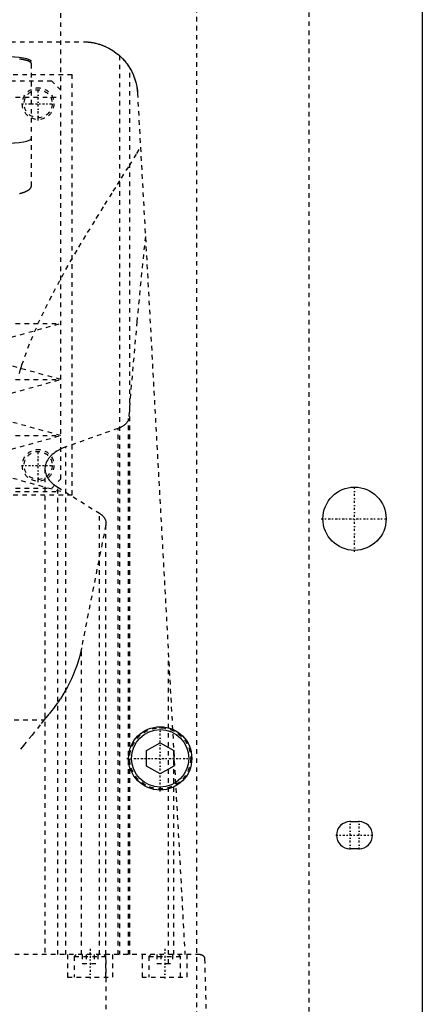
# Model space of a CAD drawing. Extents: x -125 to 125, y -123 to 447.
# Tile 8 of 9: x 36 to 125, y 106 to 323. Entities that reach past the tile are written whole.
import ezdxf

# ---------------------------------------------------------------- set-up
doc = ezdxf.new("R2010")
doc.units = 0
doc.linetypes.add('CENTER', pattern=[1.5, 0.45, -0.5, 0.05, -0.5])
doc.linetypes.add('DASHED', pattern=[2, 1, -1])
for name, color, linetype in [('AM_0', 7, 'CONTINUOUS'), ('AM_3', 7, 'DASHED'), ('AM_7', 7, 'CENTER')]:
    doc.layers.add(name, color=color, linetype=linetype)

msp = doc.modelspace()

# ---------------------------------------------------------------- linework, layer by layer
at = {"layer": 'AM_0', "color": 7, "linetype": 'CONTINUOUS'}
for p, q in [((125, 383), (125, 53)), ((64, 161.73), (67, 163.46)), ((67, 163.46), (70, 161.73)), ((64, 158.27), (64, 161.73)), ((70, 161.73), (70, 158.27)), ((67, 156.54), (64, 158.27)), ((70, 158.27), (67, 156.54)), ((109, 146), (111, 146)), ((111, 140), (109, 140))]:
    msp.add_line(p, q, dxfattribs=at)
for centre, radius in [((110, 213), 7), ((67, 160), 7), ((67, 160), 6.35)]:
    msp.add_circle(centre, radius, dxfattribs=at)
for centre, start, end in [((109, 143), 90, 270), ((111, 143), 270, 90)]:
    msp.add_arc(centre, 3, start, end, dxfattribs=at)
at = {"layer": 'AM_3', "color": 6, "linetype": 'DASHED'}
for p, q in [((75, 380), (75, 68)), ((100, 48), (100, 363)), ((45, 307.8), (45, 356.3)), ((-50, 318.5), (50, 318.5)), ((38.5, 286.63), (38.5, 314.14)), ((58, 315.44), (58, 116.6)), ((60.27, 116.6), (60.27, 312.71)), ((-47.5, 311.3), (47.5, 311.3)), ((43, 309.8), (-44, 309.8)), ((45, 307.8), (43, 309.8)), ((47.5, 218.3), (47.5, 311.3)), ((45, 221.8), (45, 307.8)), ((61.98, 307.16), (72.48, 116.6)), ((-45, 306.25), (45, 306.25)), ((-45, 256.2), (45, 256.2)), ((22.5, 250), (45, 256.2)), ((45, 243.8), (22.5, 250)), ((-45, 243.8), (45, 243.8)), ((22.5, 237.6), (45, 243.8)), ((45, 231.4), (22.5, 237.6)), ((60, 116.6), (60, 235.17)), ((-45, 231.4), (45, 231.4)), ((22.5, 225.2), (45, 231.4)), ((57.68, 232.98), (46.13, 228.89)), ((57.68, 116.6), (57.68, 232.98)), ((46.13, 116.6), (46.13, 228.89)), ((45, 219), (22.5, 225.2)), ((41.5, 224.06), (41.5, 116.6)), ((43, 219.8), (45, 221.8)), ((-47.5, 218.3), (47.5, 218.3)), ((-45, 219), (45, 219)), ((-43, 219.8), (43, 219.8)), ((44.32, 116.6), (44.32, 219.97)), ((44.32, 219.97), (53.59, 214.2)), ((53.59, 116.6), (53.59, 214.2)), ((54.96, 211.64), (49.57, 184.45)), ((54.96, 116.6), (54.96, 211.64)), ((55, 116.6), (55, 212.05)), ((49.57, 116.6), (49.57, 184.45)), ((68.87, 114.6), (68.87, 182.23)), ((-41.3, 168.52), (41.3, 168.52)), ((70, 116.6), (70, 161.75)), ((70, 116.6), (70, 161.71)), ((70, 116.6), (70, 158.27)), ((75.83, 116.6), (-75.83, 116.6)), ((46.5, 116.6), (46.5, 111.6)), ((48.4, 116.6), (48, 116.2)), ((48, 116.2), (48, 111.6)), ((48, 116.2), (55, 116.2)), ((49.77, 116.6), (49.77, 114.6)), ((50.63, 116.6), (50.63, 114.6)), ((52.37, 116.6), (52.37, 114.6)), ((53.23, 116.6), (53.23, 114.6)), ((55, 116.2), (54.6, 116.6)), ((55, 111.6), (55, 116.2)), ((55.06, 34.5), (55.06, 116.6)), ((56.5, 111.6), (56.5, 116.6)), ((63, 116.6), (63, 111.6)), ((64.9, 116.6), (64.5, 116.2)), ((64.5, 116.2), (64.5, 111.6)), ((64.5, 116.2), (71.5, 116.2)), ((66.27, 116.6), (66.27, 114.6)), ((67.13, 116.6), (67.13, 114.6)), ((69.73, 116.6), (69.73, 114.6)), ((71.5, 116.2), (71.1, 116.6)), ((71.5, 111.6), (71.5, 116.2)), ((73, 111.6), (73, 116.6)), ((76.83, 115.63), (79, 34.5)), ((49.77, 114.6), (53.23, 114.6)), ((66.27, 114.6), (69.73, 114.6)), ((46.5, 111.6), (56.5, 111.6)), ((63, 111.6), (73, 111.6))]:
    msp.add_line(p, q, dxfattribs=at)
for points in [[(38.5, 314.14), (38.38, 314.34), (38.04, 314.54), (37.49, 314.72), (36.74, 314.88), (35.83, 315.01), (34.8, 315.1), (33.67, 315.16), (32.5, 315.18)], [(32.5, 296.08), (33.67, 296.1), (34.8, 296.16), (35.83, 296.26), (36.74, 296.39), (37.49, 296.54), (38.04, 296.72), (38.38, 296.92), (38.5, 297.12)]]:
    msp.add_lwpolyline(points, dxfattribs=at)
for points in [[(50, 318.5, 0), (50.02, 318.5, 0), (50.07, 318.5, 0), (50.12, 318.5, 0), (50.15, 318.5, 0), (50.17, 318.5, 0), (50.22, 318.5, 0), (50.27, 318.5, 0), (50.32, 318.5, 0), (50.37, 318.49, 0), (50.42, 318.49, 0), (50.45, 318.49, 0), (50.47, 318.49, 0), (50.52, 318.49, 0), (50.57, 318.49, 0), (50.62, 318.48, 0), (50.67, 318.48, 0), (50.72, 318.48, 0), (50.74, 318.48, 0), (50.77, 318.48, 0), (50.82, 318.47, 0), (50.87, 318.47, 0), (50.89, 318.47, 0), (50.91, 318.47, 0), (50.96, 318.46, 0), (51.01, 318.46, 0), (51.03, 318.46, 0), (51.06, 318.45, 0), (51.11, 318.45, 0), (51.15, 318.44, 0), (51.2, 318.44, 0), (51.25, 318.44, 0), (51.29, 318.43, 0), (51.32, 318.43, 0), (51.34, 318.42, 0), (51.39, 318.42, 0), (51.43, 318.41, 0), (51.48, 318.41, 0), (51.52, 318.4, 0), (51.57, 318.4, 0), (51.59, 318.39, 0), (51.61, 318.39, 0), (51.66, 318.39, 0), (51.7, 318.38, 0), (51.85, 318.36, 0), (52.11, 318.31, 0), (52.35, 318.27, 0), (52.46, 318.24, 0), (52.57, 318.22, 0), (52.79, 318.17, 0), (52.99, 318.12, 0), (53.19, 318.07, 0), (53.38, 318.01, 0), (53.57, 317.96, 0), (53.67, 317.93, 0), (53.76, 317.9, 0), (53.94, 317.83, 0), (54.12, 317.77, 0), (54.21, 317.74, 0), (54.3, 317.7, 0), (54.47, 317.64, 0), (54.64, 317.57, 0), (54.72, 317.53, 0), (54.8, 317.5, 0), (54.97, 317.42, 0), (55.13, 317.35, 0), (55.66, 317.08, 0), (56.49, 316.59, 0), (57.22, 316.09, 0), (57.89, 315.54, 0), (58.52, 314.95, 0), (58.83, 314.63, 0), (59.12, 314.3, 0), (59.67, 313.61, 0), (60.17, 312.87, 0), (60.62, 312.08, 0), (61.02, 311.26, 0), (61.35, 310.4, 0), (61.49, 309.95, 0), (61.62, 309.5, 0), (61.82, 308.58, 0), (61.95, 307.64, 0), (61.98, 307.16, 0)], [(38.5, 313.64, 0), (38.5, 313.65, 0), (38.5, 313.67, 0), (38.5, 313.69, 0), (38.49, 313.7, 0), (38.49, 313.71, 0), (38.49, 313.73, 0), (38.48, 313.74, 0), (38.47, 313.76, 0), (38.47, 313.78, 0), (38.46, 313.8, 0), (38.45, 313.81, 0), (38.45, 313.82, 0), (38.43, 313.84, 0), (38.42, 313.85, 0), (38.4, 313.87, 0), (38.39, 313.89, 0), (38.37, 313.91, 0), (38.36, 313.92, 0), (38.35, 313.93, 0), (38.33, 313.95, 0), (38.31, 313.96, 0), (38.3, 313.97, 0), (38.29, 313.98, 0), (38.26, 314, 0), (38.24, 314.02, 0), (38.23, 314.03, 0), (38.21, 314.04, 0), (38.18, 314.05, 0), (38.16, 314.07, 0), (38.12, 314.09, 0), (38.09, 314.11, 0), (38.06, 314.12, 0), (38.04, 314.13, 0), (38.03, 314.14, 0), (37.99, 314.16, 0), (37.95, 314.18, 0), (37.92, 314.19, 0), (37.88, 314.21, 0), (37.84, 314.23, 0), (37.82, 314.24, 0), (37.8, 314.24, 0), (37.76, 314.26, 0), (37.71, 314.28, 0), (37.67, 314.29, 0), (37.62, 314.31, 0), (37.58, 314.32, 0), (37.55, 314.33, 0), (37.53, 314.34, 0), (37.48, 314.36, 0), (37.43, 314.37, 0), (37.38, 314.39, 0), (37.33, 314.4, 0), (37.28, 314.42, 0), (37.25, 314.42, 0), (37.22, 314.43, 0), (37.17, 314.44, 0), (37.12, 314.46, 0), (37.06, 314.47, 0), (37, 314.49, 0), (36.95, 314.5, 0), (36.92, 314.51, 0), (36.89, 314.51, 0), (36.83, 314.52, 0), (36.77, 314.54, 0), (36.74, 314.54, 0), (36.71, 314.55, 0), (36.65, 314.56, 0), (36.59, 314.57, 0), (36.56, 314.58, 0), (36.53, 314.59, 0), (36.47, 314.6, 0), (36.4, 314.61, 0), (36.34, 314.62, 0), (36.27, 314.63, 0), (36.2, 314.64, 0), (36.17, 314.65, 0), (36.13, 314.66, 0), (36.06, 314.67, 0), (35.99, 314.68, 0), (35.92, 314.69, 0), (35.85, 314.7, 0)], [(58, 315.44, 0), (58, 315.44, 0), (58.02, 315.43, 0), (58.05, 315.4, 0), (58.08, 315.37, 0), (58.11, 315.35, 0), (58.18, 315.28, 0), (58.26, 315.2, 0), (58.37, 315.1, 0), (58.49, 314.99, 0), (58.62, 314.85, 0), (58.69, 314.78, 0), (58.76, 314.7, 0), (58.91, 314.54, 0), (59.07, 314.36, 0), (59.24, 314.16, 0), (59.42, 313.93, 0), (59.61, 313.69, 0), (59.71, 313.56, 0), (59.8, 313.42, 0), (59.99, 313.14, 0), (60.18, 312.86, 0), (60.27, 312.71, 0)], [(60.27, 312.71, 0), (60.35, 312.57, 0), (60.51, 312.29, 0), (60.66, 312, 0), (60.74, 311.86, 0), (60.81, 311.71, 0), (60.95, 311.41, 0), (61.08, 311.11, 0), (61.2, 310.81, 0), (61.31, 310.51, 0), (61.42, 310.2, 0), (61.47, 310.04, 0), (61.51, 309.89, 0), (61.6, 309.57, 0), (61.68, 309.26, 0), (61.75, 308.94, 0), (61.81, 308.62, 0), (61.86, 308.3, 0), (61.89, 308.13, 0), (61.91, 307.97, 0), (61.94, 307.65, 0), (61.97, 307.32, 0), (61.98, 307.16, 0)], [(35.83, 245.15, 0), (35.93, 245.46, 0), (36.12, 246.09, 0), (36.31, 246.71, 0), (36.41, 247.01, 0), (37.04, 248.86, 0), (38.42, 252.5, 0), (39.96, 256.08, 0), (41.63, 259.6, 0), (43.39, 263.06, 0), (45.23, 266.46, 0), (46.16, 268.14, 0), (47.11, 269.81, 0), (49.03, 273.09, 0), (50.95, 276.3, 0), (52.87, 279.43, 0), (54.77, 282.49, 0), (56.63, 285.46, 0), (57.54, 286.91, 0), (58.43, 288.34, 0), (60.18, 291.12, 0), (61.85, 293.79, 0), (62.65, 295.09, 0)], [(35.86, 284.94, 0), (35.93, 284.96, 0), (36.01, 284.98, 0), (36.08, 284.99, 0), (36.15, 285.01, 0), (36.18, 285.02, 0), (36.21, 285.03, 0), (36.28, 285.05, 0), (36.35, 285.07, 0), (36.41, 285.09, 0), (36.48, 285.11, 0), (36.54, 285.13, 0), (36.57, 285.13, 0), (36.6, 285.14, 0), (36.67, 285.16, 0), (36.73, 285.18, 0), (36.76, 285.2, 0), (36.78, 285.21, 0), (36.84, 285.23, 0), (36.9, 285.25, 0), (36.93, 285.26, 0), (36.96, 285.27, 0), (37.02, 285.29, 0), (37.07, 285.31, 0), (37.13, 285.34, 0), (37.18, 285.36, 0), (37.23, 285.38, 0), (37.26, 285.39, 0), (37.29, 285.4, 0), (37.34, 285.43, 0), (37.39, 285.45, 0), (37.44, 285.48, 0), (37.49, 285.5, 0), (37.54, 285.53, 0), (37.56, 285.54, 0), (37.58, 285.55, 0), (37.63, 285.58, 0), (37.68, 285.6, 0), (37.72, 285.63, 0), (37.76, 285.66, 0), (37.8, 285.68, 0), (37.82, 285.7, 0), (37.84, 285.71, 0), (37.88, 285.74, 0), (37.92, 285.76, 0), (37.96, 285.79, 0), (38, 285.82, 0), (38.03, 285.85, 0), (38.05, 285.86, 0), (38.06, 285.87, 0), (38.1, 285.9, 0), (38.13, 285.93, 0), (38.16, 285.96, 0), (38.19, 285.99, 0), (38.22, 286.02, 0), (38.23, 286.03, 0), (38.24, 286.04, 0), (38.27, 286.07, 0), (38.29, 286.1, 0), (38.3, 286.12, 0), (38.31, 286.13, 0), (38.33, 286.16, 0), (38.35, 286.19, 0), (38.36, 286.2, 0), (38.37, 286.22, 0), (38.39, 286.25, 0), (38.41, 286.28, 0), (38.42, 286.3, 0), (38.43, 286.33, 0), (38.45, 286.36, 0), (38.45, 286.38, 0), (38.46, 286.39, 0), (38.47, 286.42, 0), (38.47, 286.45, 0), (38.48, 286.48, 0), (38.49, 286.51, 0), (38.49, 286.53, 0), (38.49, 286.55, 0), (38.5, 286.56, 0), (38.5, 286.59, 0), (38.5, 286.62, 0), (38.5, 286.63, 0)], [(63.73, 275.44, 0), (63.09, 269.45, 0), (61.84, 256.58, 0), (60.6, 242.59, 0), (60, 235.17, 0)], [(60, 235.17, 0), (59.99, 235.1, 0), (59.96, 234.97, 0), (59.93, 234.83, 0), (59.9, 234.76, 0), (59.88, 234.69, 0), (59.81, 234.55, 0), (59.73, 234.41, 0), (59.64, 234.27, 0), (59.53, 234.14, 0), (59.41, 234.01, 0), (59.34, 233.94, 0), (59.28, 233.88, 0), (59.13, 233.75, 0), (58.97, 233.63, 0), (58.81, 233.52, 0), (58.63, 233.41, 0), (58.44, 233.31, 0), (58.34, 233.26, 0), (58.24, 233.21, 0), (58.03, 233.12, 0), (57.8, 233.03, 0), (57.68, 232.98, 0)], [(46.13, 228.89, 0), (45.89, 228.8, 0), (45.41, 228.6, 0), (44.96, 228.4, 0), (44.75, 228.29, 0), (44.54, 228.18, 0), (44.16, 227.95, 0), (43.79, 227.72, 0), (43.44, 227.46, 0), (43.12, 227.2, 0), (42.83, 226.92, 0), (42.69, 226.78, 0), (42.56, 226.64, 0), (42.32, 226.35, 0), (42.11, 226.05, 0), (41.94, 225.74, 0), (41.79, 225.44, 0), (41.67, 225.13, 0), (41.63, 224.97, 0), (41.59, 224.82, 0), (41.53, 224.51, 0), (41.5, 224.21, 0), (41.5, 224.06, 0)], [(41.5, 224.06, 0), (41.5, 223.94, 0), (41.52, 223.7, 0), (41.55, 223.47, 0), (41.58, 223.34, 0), (41.6, 223.22, 0), (41.67, 222.98, 0), (41.76, 222.74, 0), (41.86, 222.5, 0), (41.99, 222.25, 0), (42.13, 222.01, 0), (42.21, 221.9, 0), (42.29, 221.78, 0), (42.47, 221.54, 0), (42.67, 221.31, 0), (42.88, 221.09, 0), (43.11, 220.87, 0), (43.35, 220.66, 0), (43.48, 220.55, 0), (43.61, 220.45, 0), (43.89, 220.25, 0), (44.17, 220.06, 0), (44.32, 219.97, 0)], [(53.59, 214.2, 0), (53.66, 214.15, 0), (53.81, 214.05, 0), (53.95, 213.94, 0), (54.01, 213.89, 0), (54.08, 213.84, 0), (54.2, 213.72, 0), (54.31, 213.61, 0), (54.42, 213.49, 0), (54.52, 213.37, 0), (54.61, 213.25, 0), (54.65, 213.19, 0), (54.69, 213.13, 0), (54.76, 213, 0), (54.82, 212.87, 0), (54.87, 212.75, 0), (54.92, 212.62, 0), (54.95, 212.49, 0), (54.96, 212.43, 0), (54.97, 212.36, 0), (54.99, 212.24, 0), (55, 212.11, 0), (55, 212.05, 0)], [(55, 212.05, 0), (55, 211.98, 0), (54.99, 211.85, 0), (54.97, 211.71, 0), (54.96, 211.64, 0)], [(49.57, 184.45, 0), (49.48, 184, 0), (49.28, 183.08, 0), (49.04, 182.16, 0), (48.91, 181.7, 0), (48.77, 181.24, 0), (48.47, 180.33, 0), (48.13, 179.42, 0), (47.76, 178.51, 0), (47.36, 177.6, 0), (46.93, 176.7, 0), (46.7, 176.26, 0), (46.46, 175.81, 0), (45.97, 174.92, 0), (45.44, 174.04, 0), (44.89, 173.16, 0), (44.3, 172.3, 0), (43.68, 171.44, 0), (43.36, 171.01, 0), (43.04, 170.59, 0), (42.36, 169.75, 0), (41.66, 168.93, 0), (41.3, 168.52, 0)], [(41.3, 168.52, 0), (40.44, 167.42, 0), (38.64, 165.15, 0), (36.74, 162.81, 0), (35.76, 161.61, 0)], [(75.83, 116.6, 0), (75.86, 116.6, 0), (75.92, 116.6, 0), (75.99, 116.59, 0), (76.02, 116.58, 0), (76.05, 116.58, 0), (76.11, 116.56, 0), (76.17, 116.54, 0), (76.24, 116.51, 0), (76.3, 116.48, 0), (76.36, 116.45, 0), (76.39, 116.43, 0), (76.42, 116.41, 0), (76.48, 116.36, 0), (76.53, 116.31, 0), (76.59, 116.26, 0), (76.64, 116.19, 0), (76.67, 116.15, 0), (76.68, 116.13, 0), (76.68, 116.12, 0), (76.69, 116.11, 0), (76.69, 116.11, 0), (76.7, 116.09, 0), (76.71, 116.08, 0), (76.71, 116.07, 0), (76.72, 116.06, 0), (76.73, 116.05, 0), (76.73, 116.03, 0), (76.74, 116.02, 0), (76.74, 116.01, 0), (76.75, 115.99, 0), (76.76, 115.97, 0), (76.77, 115.95, 0), (76.77, 115.93, 0), (76.78, 115.91, 0), (76.79, 115.9, 0), (76.79, 115.88, 0), (76.8, 115.86, 0), (76.8, 115.84, 0), (76.81, 115.81, 0), (76.81, 115.79, 0), (76.81, 115.79, 0), (76.81, 115.78, 0), (76.81, 115.78, 0), (76.81, 115.78, 0), (76.81, 115.77, 0), (76.82, 115.77, 0), (76.82, 115.76, 0), (76.82, 115.76, 0), (76.82, 115.75, 0), (76.82, 115.75, 0), (76.82, 115.75, 0), (76.82, 115.74, 0), (76.82, 115.74, 0), (76.82, 115.73, 0), (76.82, 115.73, 0), (76.82, 115.73, 0), (76.82, 115.72, 0), (76.82, 115.72, 0), (76.82, 115.71, 0), (76.82, 115.71, 0), (76.82, 115.7, 0), (76.83, 115.7, 0), (76.83, 115.69, 0), (76.83, 115.68, 0), (76.83, 115.68, 0), (76.83, 115.68, 0), (76.83, 115.67, 0), (76.83, 115.67, 0), (76.83, 115.66, 0), (76.83, 115.65, 0), (76.83, 115.65, 0), (76.83, 115.65, 0), (76.83, 115.64, 0), (76.83, 115.64, 0), (76.83, 115.63, 0), (76.83, 115.63, 0)]]:
    msp.add_polyline3d(points, dxfattribs=at)
for centre, radius in [((40, 304.8), 3.5), ((40, 304.8), 3.1), ((40, 224.8), 3.5), ((40, 224.8), 3.1), ((67, 160), 6.75)]:
    msp.add_circle(centre, radius, dxfattribs=at)
at = {"layer": 'AM_7', "color": 4, "linetype": 'CENTER'}
for p, q in [((40, 301.12), (40, 308.48)), ((36.32, 304.8), (43.67, 304.8)), ((40, 221.12), (40, 228.47)), ((36.32, 224.8), (43.67, 224.8)), ((110, 205.65), (110, 220.35)), ((102.65, 213), (117.35, 213)), ((67, 152.65), (67, 167.35)), ((59.65, 160), (74.35, 160)), ((109, 139.85), (109, 146.15)), ((111, 139.85), (111, 146.15)), ((105.85, 143), (114.15, 143)), ((51.5, 117.9), (51.5, 111.3)), ((68, 117.9), (68, 111.3))]:
    msp.add_line(p, q, dxfattribs=at)

doc.saveas('drawing.dxf')
